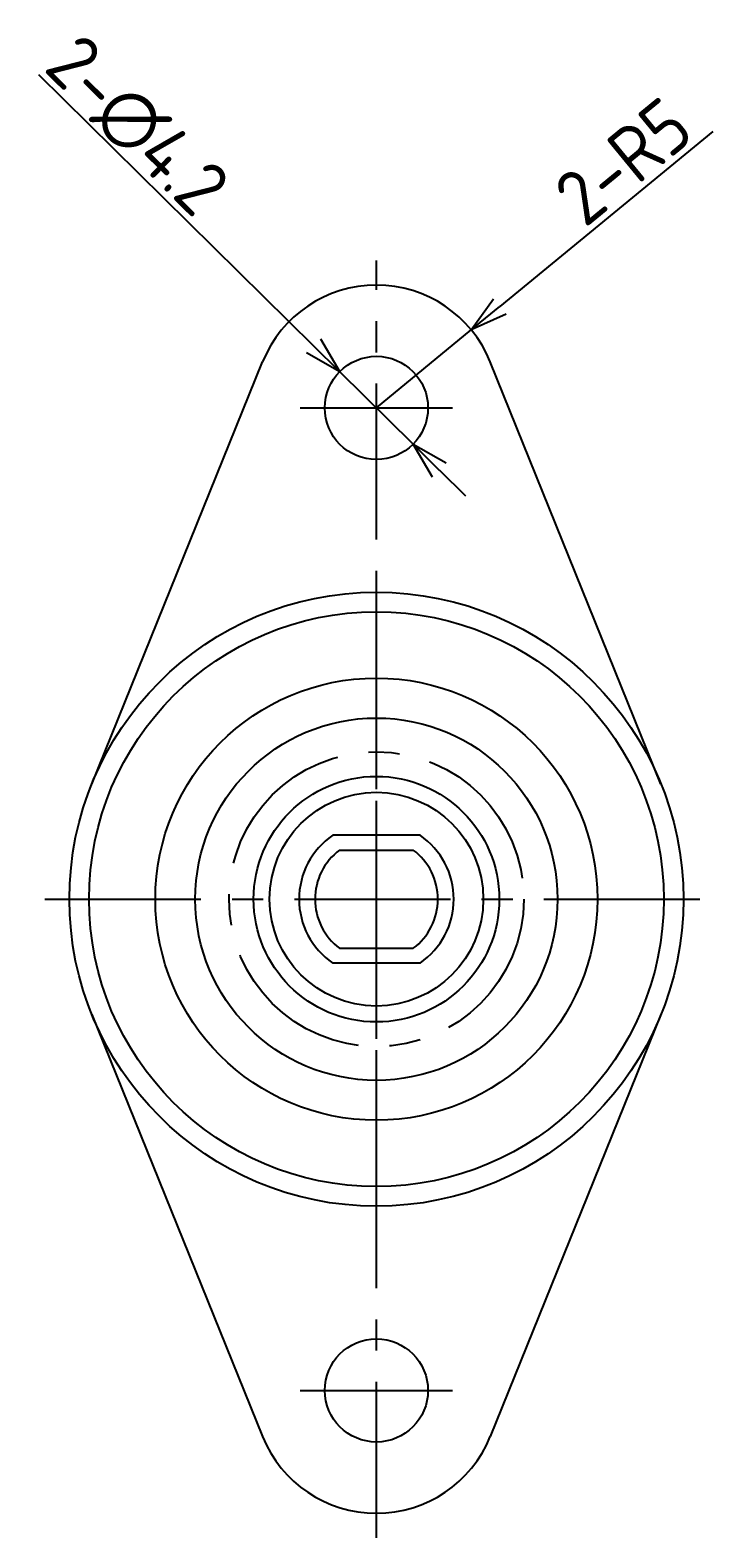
# Model space of a CAD drawing. Extents: x 521 to 631, y -239 to -167.
# Tile 1 of 7: x 521 to 549, y -239 to -178. Entities that reach past the tile are written whole.
import ezdxf

# ---------------------------------------------------------------- set-up
doc = ezdxf.new("R2010")
doc.units = 0
doc.header["$LTSCALE"] = 0.2
doc.linetypes.add('CENTER', pattern=[50.8, 31.75, -6.35, 6.35, -6.35])
doc.layers.get('0').update_dxf_attribs({"linetype": 'CONTINUOUS'})
doc.layers.get('DEFPOINTS').update_dxf_attribs({"linetype": 'CONTINUOUS'})
for name, color, linetype in [('18-0-CON', 3, 'CONTINUOUS'), ('18-2-CEN', 1, 'CENTER'), ('35-0-CON', 7, 'CONTINUOUS')]:
    doc.layers.add(name, color=color, linetype=linetype)
doc.styles.add('DIMENSION', font='isocp.shx', dxfattribs={"bigfont": 'bigfont.shx'})
doc.dimstyles.get("Standard").update_dxf_attribs({"dimtxt": 0.18, "dimasz": 0.18, "dimexe": 0.18, "dimexo": 0.0625, "dimgap": 0.09, "dimtad": 0, "dimtih": 1, "dimtoh": 1, "dimzin": 0, "dimcen": 0.09, "dimazin": 3, "dimtfac": 1, "dimtofl": 0, "dimtmove": 0, "dimatfit": 3})

# ---------------------------------------------------------------- blocks, each defined once
blk = doc.blocks.new('*U89')
at = {"layer": '18-0-CON', "color": 161, "style": 'DIMENSION'}
blk.add_text('2-∅4.2', height=2.25, rotation=315.37861, dxfattribs=at).set_placement((521.856, -179.625))
blk = doc.blocks.new('_OPEN30')
at = {"color": 0, "linetype": 'BYBLOCK'}
for p, q in [((-1, 0.268), (0, 0)), ((0, 0), (-1, -0.268)), ((0, 0), (-1, 0))]:
    blk.add_line(p, q, dxfattribs=at)
blk = doc.blocks.new('*D16')
at = {"layer": '18-0-CON', "color": 161}
for p, q in [((521.702, -179.824), (532.898, -190.874)), ((536.955, -194.877), (533.966, -191.927)), ((538.023, -195.931), (539.091, -196.985))]:
    blk.add_line(p, q, dxfattribs=at)
at = {"layer": 'DEFPOINTS', "color": 0}
for p in [(533.966, -191.927), (536.955, -194.877)]:
    blk.add_point(p, dxfattribs=at)
at = {"layer": '18-0-CON'}
blk.add_blockref('*U89', (0, 0), dxfattribs=at)
at = {"layer": '18-0-CON', "color": 161, "xscale": 1.500000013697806, "yscale": 1.500000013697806, "zscale": 1.500000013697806}
for p, rotation in [((533.966, -191.927), 315.3786127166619), ((536.955, -194.877), 135.3786127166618)]:
    blk.add_blockref('_OPEN30', p, dxfattribs=dict(at, rotation=rotation))
blk = doc.blocks.new('*U90')
at = {"layer": '18-0-CON', "color": 161, "style": 'DIMENSION'}
blk.add_text('2-R5', height=2.25, rotation=39.39424, dxfattribs=at).set_placement((543.955, -186.103))
blk = doc.blocks.new('*D17')
at = {"layer": '18-0-CON', "color": 161}
for p, q in [((549.16, -182.152), (540.484, -189.277)), ((535.461, -193.402), (539.324, -190.229))]:
    blk.add_line(p, q, dxfattribs=at)
at = {"layer": 'DEFPOINTS', "color": 0}
for p in [(539.324, -190.229), (535.461, -193.402)]:
    blk.add_point(p, dxfattribs=at)
at = {"layer": '18-0-CON'}
blk.add_blockref('*U90', (0, 0), dxfattribs=at)
at = {"layer": '18-0-CON', "color": 161, "xscale": 1.500000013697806, "yscale": 1.500000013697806, "zscale": 1.500000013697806, "rotation": 219.3942393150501}
blk.add_blockref('_OPEN30', (539.324, -190.229), dxfattribs=at)

msp = doc.modelspace()

# ---------------------------------------------------------------- linework, layer by layer
at = {"layer": '18-0-CON'}
msp.add_circle((535.461, -213.402), 5, dxfattribs=at)
at = {"layer": '18-2-CEN'}
for p, q in [((535.461, -239.402), (535.461, -187.402)), ((532.361, -193.402), (538.561, -193.402)), ((535.461, -225.902), (535.461, -200.902)), ((521.961, -213.402), (548.961, -213.402)), ((532.361, -233.402), (538.561, -233.402))]:
    msp.add_line(p, q, dxfattribs=at)
msp.add_circle((535.461, -213.402), 6, dxfattribs=at)
at = {"layer": '35-0-CON'}
for p, q in [((523.873, -208.715), (530.825, -191.527)), ((547.048, -208.715), (540.096, -191.527)), ((537.239, -210.802), (533.682, -210.802)), ((533.959, -211.403), (536.959, -211.403)), ((533.959, -215.403), (536.959, -215.403)), ((537.239, -216.002), (533.682, -216.002)), ((523.873, -218.09), (530.825, -235.277)), ((547.048, -218.09), (540.096, -235.277))]:
    msp.add_line(p, q, dxfattribs=at)
for centre, radius in [((535.461, -193.402), 2.1), ((535.461, -213.402), 12.5), ((535.461, -213.402), 11.7), ((535.461, -213.402), 9), ((535.461, -213.402), 7.375), ((535.461, -213.402), 4.35), ((535.461, -233.402), 2.1)]:
    msp.add_circle(centre, radius, dxfattribs=at)
for centre, radius, start, end in [((535.461, -193.402), 5, 22.02431, 157.97569), ((535.461, -213.402), 3.15, 124.37126, 235.62874), ((535.461, -213.402), 3.15, 304.37126, 55.62874), ((535.461, -213.402), 2.5, 126.90823, 233.16847), ((535.461, -213.402), 2.5, 306.83153, 53.09177), ((535.461, -233.402), 5, 202.02431, 337.97569)]:
    msp.add_arc(centre, radius, start, end, dxfattribs=at)

# ---------------------------------------------------------------- dimensions: what is measured, and where the dimension line sits
at = {"layer": '18-0-CON'}
dim = msp.add_diameter_dim_2p(p1=(536.955, -194.877), p2=(533.966, -191.927), dimstyle='Standard', override={"dimscale": 0.5, "dimpost": '2-%%C<>'}, dxfattribs=at)
dim.commit()
dim.dimension.update_dxf_attribs({"geometry": '*D16', "text_midpoint": (524.991, -183.07), "dimtype": 131})
dim = msp.add_radius_dim(center=(535.461, -193.402), mpoint=(539.324, -190.229), dimstyle='Standard', override={"dimscale": 0.5, "dimpost": '2-R<>'}, dxfattribs=at)
dim.commit()
dim.dimension.update_dxf_attribs({"geometry": '*D17', "text_midpoint": (546.648, -184.214), "dimtype": 132})

doc.saveas('drawing.dxf')
